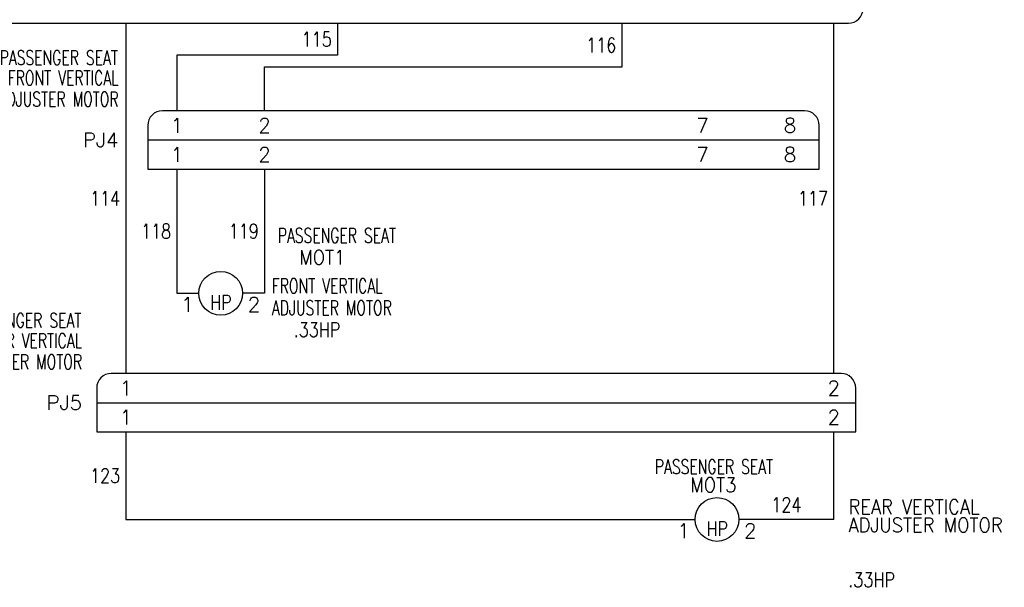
# Model space of a CAD drawing. Header units: inches. Extents: x 2.6 to 19.5, y 6.9 to 16.2.
# Tile 3 of 4: x 11.1 to 19.5, y 6.9 to 11.8. Entities that reach past the tile are written whole.
import ezdxf
from ezdxf.enums import TextEntityAlignment as Align

# ---------------------------------------------------------------- set-up
doc = ezdxf.new("R2010")
doc.units = ezdxf.units.IN
doc.header["$MEASUREMENT"] = 0
for name, color, linetype in [('14AWG-BLU', 5, 'Continuous'), ('14AWG-GRN', 3, 'Continuous'), ('14AWG-VIO', 4, 'Continuous'), ('14AWG-YEL', 2, 'Continuous'), ('DESC', 150, 'Continuous'), ('LOC', 8, 'Continuous'), ('MISC', 7, 'Continuous'), ('SYMS', 7, 'Continuous'), ('TAGS', 150, 'Continuous'), ('TERMS', 123, 'Continuous'), ('WIRENO', 72, 'Continuous'), ('XREF', 7, 'Continuous')]:
    doc.layers.add(name, color=color, linetype=linetype)
doc.styles.add('WD', font='romans.shx')

# ---------------------------------------------------------------- blocks, each defined once
blk = doc.blocks.new('HMO12')
blk.add_circle((0, 0), 0.1875)
at = {"style": 'WD'}
for tag, width, p in [('INST', 0.7, (-0.0257, 0.5595)), ('LOC', 0.7, (-0.0257, 0.3899)), ('TAG1', 0.9, (-0.0312, 0.2336)), ('RATING1', 0.8, (0, 0))]:
    blk.add_attdef(tag, text='', height=0.125, dxfattribs=dict(at, width=width)).set_placement(p, align=Align.CENTER)
at = {"style": 'WD', "flags": 9}
blk.add_attdef('FAMILY', text='', height=0.01, dxfattribs=at).set_placement((-0.0053, 0.1698), align=Align.CENTER)
at = {"style": 'WD'}
for tag, p, width in [('DESC1', (1.126, 0.0461), 0.9), ('DESC2', (1.126, -0.1101), 0.9), ('DESC3', (1.126, -0.2664), 0.9), ('RATING3', (1.125, -0.4226), 0.8), ('RATING4', (1.125, -0.5789), 0.8), ('WDTAGALT', (1.125, -0.75), 0.7)]:
    blk.add_attdef(tag, p, '', height=0.125, dxfattribs=dict(at, width=width))
at = {"linetype": 'Continuous', "style": 'WD', "flags": 9}
blk.add_attdef('ASSYCODE', text='', height=0.01, dxfattribs=at).set_placement((0, 0.125), align=Align.CENTER)
at = {"linetype": 'Continuous', "style": 'WD', "flags": 1}
for tag, p in [('MFG', (0, 0.1404)), ('CAT', (0, 0.1593))]:
    blk.add_attdef(tag, text='', height=0.01, dxfattribs=at).set_placement(p, align=Align.MIDDLE)
at = {"style": 'WD', "flags": 1}
for tag, p in [('X4TERM01', (-0.1875, 0)), ('X1TERM02', (0.1875, 0)), ('X0TERM03', (0.1326, -0.1326))]:
    blk.add_attdef(tag, p, '', height=0.0125, dxfattribs=at)
at = {"linetype": 'Continuous', "style": 'WD'}
blk.add_attdef('TERM01', text='', height=0.125, dxfattribs=at).set_placement((-0.2312, -0.0349), align=Align.TOP_RIGHT)
at = {"style": 'WD', "width": 0.8}
blk.add_attdef('RATING2', text='', height=0.125, dxfattribs=at).set_placement((0.0012, -0.0165), align=Align.TOP_CENTER)
at = {"linetype": 'Continuous', "style": 'WD'}
for tag, p in [('TERM02', (0.2312, -0.0349)), ('TERM03', (0.0625, -0.2188))]:
    blk.add_attdef(tag, text='', height=0.125, dxfattribs=at).set_placement(p, align=Align.TOP_LEFT)
blk = doc.blocks.new('WD_WNH')
at = {"linetype": 'Continuous', "style": 'WD', "width": 0.8}
blk.add_attdef('WIRENO', text='', height=0.125, dxfattribs=at).set_placement((0, 0.0625), align=Align.CENTER)
at = {"style": 'WD', "flags": 1}
for tag, p in [('W01USER', (0, 0.0781)), ('W02USER', (0, 0.0703)), ('W03USER', (0, 0.0625)), ('W04USER', (0, 0.0547)), ('W05USER', (0, 0.0469)), ('W06USER', (0, 0.0391)), ('W07USER', (0, 0.0312)), ('W08USER', (0, 0.0234)), ('W09USER', (0, 0.0156)), ('W10USER', (0, 0.0078))]:
    blk.add_attdef(tag, text='', height=0.005, dxfattribs=at).set_placement(p, align=Align.CENTER)
blk = doc.blocks.new('WD_WNV')
at = {"style": 'WD', "flags": 1}
for tag, p in [('W01USER', (-0.0625, 0.0938)), ('W02USER', (-0.0625, 0.0859)), ('W03USER', (-0.0625, 0.0781)), ('W04USER', (-0.0625, 0.0703)), ('W05USER', (-0.0625, 0.0625)), ('W06USER', (-0.0625, 0.0547)), ('W07USER', (-0.0625, 0.0469)), ('W08USER', (-0.0625, 0.0391)), ('W09USER', (-0.0625, 0.0312)), ('W10USER', (-0.0625, 0.0234))]:
    blk.add_attdef(tag, text='', height=0.005, dxfattribs=at).set_placement(p, align=Align.CENTER)
at = {"linetype": 'Continuous', "style": 'WD', "width": 0.8}
blk.add_attdef('WIRENO', text='', height=0.125, dxfattribs=at).set_placement((-0.05, 0), align=Align.MIDDLE_RIGHT)
blk = doc.blocks.new('VCN1_1JP_6907')
at = {"layer": 'SYMS'}
for p, q in [((6.125, 0.25), (-0.125, 0.25)), ((-0.25, 0.125), (-0.25, -0.25)), ((6.25, -0.25), (6.25, 0.125)), ((-0.25, 0), (6.25, 0)), ((-0.25, -0.25), (6.25, -0.25))]:
    blk.add_line(p, q, dxfattribs=at)
for centre, start, end in [((-0.125, 0.125), 90, 180), ((6.125, 0.125), 360, 90)]:
    blk.add_arc(centre, 0.125, start, end, dxfattribs=at)
at = {"layer": 'SYMS', "linetype": 'Continuous', "style": 'WD', "flags": 8}
for tag, p in [('TERMDESC01P', (-0.05, 0.35)), ('TERMDESC02P', (5.95, 0.35))]:
    blk.add_attdef(tag, p, '', height=0.1, rotation=90, dxfattribs=at)
for tag, p in [('X2WIRE01P', (0.05, 0.35)), ('X2WIRE02P', (6.05, 0.35))]:
    blk.add_attdef(tag, text='', height=0.1, rotation=90, dxfattribs=at).set_placement(p, align=Align.TOP_LEFT)
at = {"layer": 'SYMS', "style": 'WD', "width": 0.7}
for tag, p in [('INST', (-0.3812, 0.8123)), ('LOC', (-0.3812, 0.6427)), ('DESC1', (-0.375, 0.4687)), ('DESC2', (-0.375, 0.2875)), ('DESC3', (-0.375, 0.1125)), ('XREF', (-0.375, -0.2375))]:
    blk.add_attdef(tag, text='', height=0.125, dxfattribs=at).set_placement(p, align=Align.RIGHT)
at = {"layer": 'SYMS', "style": 'WD'}
for tag, p, flags in [('ACE_FLAG', (-0.2071, 0.4342), 9), ('FAMILY', (-0.1942, 0.4074), 9), ('X2TERM01P', (0, 0.25), 1), ('X2TERM02P', (6, 0.25), 1), ('GENDER', (0.1093, 0.0795), 9), ('WDBLKNAM', (0.175, 0.125), 9), ('X1LINK', (6.375, 0), 1), ('X8TERM01J', (0, -0.25), 1), ('X8TERM02J', (6, -0.25), 1)]:
    blk.add_attdef(tag, p, '', height=0.01, dxfattribs=dict(at, flags=flags))
at = {"layer": 'SYMS', "linetype": 'Continuous', "style": 'WD', "flags": 9}
for tag, p in [('MFG', (-0.1711, 0.3438)), ('CAT', (-0.1692, 0.3632)), ('ASSYCODE', (-0.1875, 0.3125))]:
    blk.add_attdef(tag, text='', height=0.01, dxfattribs=at).set_placement(p, align=Align.CENTER)
at = {"layer": 'SYMS', "linetype": 'Continuous', "style": 'WD', "flags": 8}
for tag, p in [('TERM01P', (0, 0.125)), ('TERM02P', (6, 0.125)), ('TERM01J', (0, -0.125)), ('TERM02J', (6, -0.125))]:
    blk.add_attdef(tag, text='', height=0.125, dxfattribs=at).set_placement(p, align=Align.MIDDLE_CENTER)
at = {"layer": 'SYMS', "color": 7, "style": 'WD'}
for tag, p in [('X2_TINY_DOT_DONT_REMOVE_01P', (0, 0.25)), ('X2_TINY_DOT_DONT_REMOVE_02P', (6, 0.25)), ('X8_TINY_DOT_DONT_REMOVE_01J', (0, -0.25)), ('X8_TINY_DOT_DONT_REMOVE_02J', (6, -0.25))]:
    blk.add_attdef(tag, p, '', height=0.0001, dxfattribs=at)
at = {"layer": 'SYMS', "style": 'WD'}
blk.add_attdef('TAG1', text='', height=0.125, dxfattribs=at).set_placement((-0.375, -0.0625), align=Align.RIGHT)
at = {"layer": 'SYMS', "linetype": 'Continuous', "style": 'WD', "flags": 8}
for tag, p in [('TERMDESC01J', (-0.05, -0.35)), ('TERMDESC02J', (5.95, -0.35))]:
    blk.add_attdef(tag, text='', height=0.1, rotation=90, dxfattribs=at).set_placement(p, align=Align.RIGHT)
for tag, p in [('X8WIRE01J', (0.05, -0.35)), ('X8WIRE02J', (6.05, -0.35))]:
    blk.add_attdef(tag, text='', height=0.1, rotation=90, dxfattribs=at).set_placement(p, align=Align.TOP_RIGHT)
blk = doc.blocks.new('VCN1_1PJ_602E$$3')
at = {"layer": 'SYMS'}
blk.add_line((-0.625, -0.25), (13.6875, -0.25), dxfattribs=at)
blk.add_arc((13.6875, -0.125), 0.125, 270, 0, dxfattribs=at)
at = {"layer": 'DESC', "style": 'WD', "width": 0.7}
for tag, p in [('DESC1', (-0.875, 0.4687)), ('DESC2', (-0.875, 0.2875)), ('DESC3', (-0.875, 0.1125))]:
    blk.add_attdef(tag, text='', height=0.125, dxfattribs=at).set_placement(p, align=Align.RIGHT)
at = {"layer": 'LOC', "style": 'WD', "width": 0.7}
for tag, p in [('INST', (-0.8812, 0.8123)), ('LOC', (-0.8812, 0.6427))]:
    blk.add_attdef(tag, text='', height=0.125, dxfattribs=at).set_placement(p, align=Align.RIGHT)
at = {"layer": 'MISC', "style": 'WD', "flags": 8}
for tag, p in [('X2WIRE01J', (-0.45, 0.35)), ('X2WIRE08J', (0.0502, 0.35)), ('X2WIRE02J', (3.05, 0.35)), ('X2WIRE03J', (5.0505, 0.35)), ('X2WIRE04J', (7.55, 0.35)), ('X2WIRE05J', (9.3625, 0.35)), ('X2WIRE06J', (11.8, 0.35)), ('X2WIRE07J', (13.6125, 0.35))]:
    blk.add_attdef(tag, text='', height=0.1, rotation=90, dxfattribs=at).set_placement(p, align=Align.TOP_LEFT)
at = {"layer": 'MISC', "style": 'WD'}
for tag, p, flags in [('ACE_FLAG', (-0.2071, 0.4342), 9), ('FAMILY', (-0.1942, 0.4074), 9), ('X2TERM01J', (-0.5, 0.25), 1), ('X2TERM08J', (0.0002, 0.25), 1), ('X2TERM02J', (3, 0.25), 1), ('X2TERM03J', (5.0005, 0.25), 1), ('X2TERM04J', (7.5, 0.25), 1), ('X2TERM05J', (9.3125, 0.25), 1), ('X2TERM06J', (11.75, 0.25), 1), ('X2TERM07J', (13.5625, 0.25), 1), ('GENDER', (0.1093, 0.0795), 9), ('WDBLKNAM', (0.175, 0.125), 9), ('X1LINK', (13.9375, 0), 1), ('X8TERM01P', (-0.5, -0.25), 1), ('X8TERM08P', (0.0002, -0.25), 1), ('X8TERM02P', (3, -0.25), 1), ('X8TERM03P', (5.0005, -0.25), 1), ('X8TERM04P', (7.5, -0.25), 1), ('X8TERM05P', (9.3125, -0.25), 1), ('X8TERM06P', (11.75, -0.25), 1), ('X8TERM07P', (13.5625, -0.25), 1)]:
    blk.add_attdef(tag, p, '', height=0.01, dxfattribs=dict(at, flags=flags))
at = {"layer": 'MISC', "style": 'WD', "flags": 9}
for tag, p in [('MFG', (-0.1711, 0.3438)), ('CAT', (-0.1692, 0.3632)), ('ASSYCODE', (-0.1875, 0.3125))]:
    blk.add_attdef(tag, text='', height=0.01, dxfattribs=at).set_placement(p, align=Align.CENTER)
at = {"layer": 'MISC', "style": 'WD'}
for tag, p in [('X2_TINY_DOT_DONT_REMOVE_01J', (-0.5, 0.25)), ('X2_TINY_DOT_DONT_REMOVE_08J', (0, 0.25)), ('X2_TINY_DOT_DONT_REMOVE_02J', (3, 0.25)), ('X2_TINY_DOT_DONT_REMOVE_03J', (5.0005, 0.25)), ('X2_TINY_DOT_DONT_REMOVE_04J', (7.5, 0.25)), ('X2_TINY_DOT_DONT_REMOVE_05J', (9.3125, 0.25)), ('X2_TINY_DOT_DONT_REMOVE_06J', (11.75, 0.25)), ('X2_TINY_DOT_DONT_REMOVE_07J', (13.5625, 0.25)), ('X8_TINY_DOT_DONT_REMOVE_01P', (-0.5, -0.25)), ('X8_TINY_DOT_DONT_REMOVE_08P', (0.0002, -0.25)), ('X8_TINY_DOT_DONT_REMOVE_02P', (3, -0.25)), ('X8_TINY_DOT_DONT_REMOVE_03P', (5.0005, -0.25)), ('X8_TINY_DOT_DONT_REMOVE_04P', (7.5, -0.25)), ('X8_TINY_DOT_DONT_REMOVE_05P', (9.3125, -0.25)), ('X8_TINY_DOT_DONT_REMOVE_06P', (11.75, -0.25)), ('X8_TINY_DOT_DONT_REMOVE_07P', (13.5625, -0.25))]:
    blk.add_attdef(tag, p, '', height=0.0001, dxfattribs=at)
at = {"layer": 'MISC', "style": 'WD', "flags": 8}
for tag, p in [('X8WIRE01P', (-0.45, -0.35)), ('X8WIRE08P', (0.0502, -0.35)), ('X8WIRE02P', (3.05, -0.35)), ('X8WIRE03P', (5.0505, -0.35)), ('X8WIRE04P', (7.55, -0.35)), ('X8WIRE05P', (9.3625, -0.35)), ('X8WIRE06P', (11.8, -0.35)), ('X8WIRE07P', (13.6125, -0.35))]:
    blk.add_attdef(tag, text='', height=0.1, rotation=90, dxfattribs=at).set_placement(p, align=Align.TOP_RIGHT)
at = {"layer": 'TAGS', "style": 'WD'}
blk.add_attdef('TAG1', text='', height=0.125, dxfattribs=at).set_placement((-0.875, -0.0625), align=Align.RIGHT)
at = {"layer": 'TERMS', "style": 'WD', "flags": 8}
for tag, p in [('TERMDESC01J', (-0.55, 0.35)), ('TERMDESC08J', (-0.0498, 0.35)), ('TERMDESC02J', (2.95, 0.35)), ('TERMDESC03J', (4.9505, 0.35)), ('TERMDESC04J', (7.45, 0.35)), ('TERMDESC05J', (9.2625, 0.35)), ('TERMDESC06J', (11.7, 0.35)), ('TERMDESC07J', (13.5125, 0.35))]:
    blk.add_attdef(tag, p, '', height=0.1, rotation=90, dxfattribs=at)
for tag, p in [('TERM01J', (-0.5, 0.125)), ('TERM08J', (0.0002, 0.125)), ('TERM02J', (3, 0.125)), ('TERM03J', (5.0005, 0.125)), ('TERM04J', (7.5, 0.125)), ('TERM05J', (9.3125, 0.125)), ('TERM06J', (11.75, 0.125)), ('TERM07J', (13.5625, 0.125)), ('TERM01P', (-0.5, -0.125)), ('TERM08P', (0.0002, -0.125)), ('TERM02P', (3, -0.125)), ('TERM03P', (5.0005, -0.125)), ('TERM04P', (7.5, -0.125)), ('TERM05P', (9.3125, -0.125)), ('TERM06P', (11.75, -0.125)), ('TERM07P', (13.5625, -0.125))]:
    blk.add_attdef(tag, text='', height=0.125, dxfattribs=at).set_placement(p, align=Align.MIDDLE_CENTER)
for tag, p in [('TERMDESC01P', (-0.55, -0.35)), ('TERMDESC08P', (-0.0498, -0.35)), ('TERMDESC02P', (2.95, -0.35)), ('TERMDESC03P', (4.9505, -0.35)), ('TERMDESC04P', (7.45, -0.35)), ('TERMDESC05P', (9.2625, -0.35)), ('TERMDESC06P', (11.7, -0.35)), ('TERMDESC07P', (13.5125, -0.35))]:
    blk.add_attdef(tag, text='', height=0.1, rotation=90, dxfattribs=at).set_placement(p, align=Align.RIGHT)
at = {"layer": 'XREF', "style": 'WD', "width": 0.7}
blk.add_attdef('XREF', text='', height=0.125, dxfattribs=at).set_placement((-0.875, -0.2375), align=Align.RIGHT)
blk = doc.blocks.new('VCN1_1JP_7C8A')
at = {"layer": 'SYMS'}
for p, q in [((5.375, 0.25), (-0.125, 0.25)), ((-0.25, 0.125), (-0.25, -0.25)), ((5.5, -0.25), (5.5, 0.125)), ((-0.25, 0), (5.5, 0)), ((-0.25, -0.25), (5.5, -0.25))]:
    blk.add_line(p, q, dxfattribs=at)
for centre, start, end in [((-0.125, 0.125), 90, 180), ((5.375, 0.125), 360, 90)]:
    blk.add_arc(centre, 0.125, start, end, dxfattribs=at)
at = {"style": 'WD', "flags": 1}
blk.add_attdef('WD_JUMPERS', (0, 0), '', height=0.01, dxfattribs=at)
at = {"layer": 'SYMS', "linetype": 'Continuous', "style": 'WD', "flags": 8}
for tag, p in [('TERMDESC01P', (-0.05, 0.35)), ('TERMDESC02P', (0.7, 0.35)), ('TERMDESC03P', (1.45, 0.35)), ('TERMDESC04P', (2.2, 0.35)), ('TERMDESC05P', (2.95, 0.35)), ('TERMDESC06P', (3.7, 0.35)), ('TERMDESC07P', (4.45, 0.35)), ('TERMDESC08P', (5.2, 0.35))]:
    blk.add_attdef(tag, p, '', height=0.1, rotation=90, dxfattribs=at)
for tag, p in [('X2WIRE01P', (0.05, 0.35)), ('X2WIRE02P', (0.8, 0.35)), ('X2WIRE03P', (1.55, 0.35)), ('X2WIRE04P', (2.3, 0.35)), ('X2WIRE05P', (3.05, 0.35)), ('X2WIRE06P', (3.8, 0.35)), ('X2WIRE07P', (4.55, 0.35)), ('X2WIRE08P', (5.3, 0.35))]:
    blk.add_attdef(tag, text='', height=0.1, rotation=90, dxfattribs=at).set_placement(p, align=Align.TOP_LEFT)
at = {"layer": 'SYMS', "style": 'WD', "width": 0.7}
for tag, p in [('INST', (-0.3812, 0.8123)), ('LOC', (-0.3812, 0.6427)), ('DESC1', (-0.375, 0.4687)), ('DESC2', (-0.375, 0.2875)), ('DESC3', (-0.375, 0.1125)), ('XREF', (-0.375, -0.2375))]:
    blk.add_attdef(tag, text='', height=0.125, dxfattribs=at).set_placement(p, align=Align.RIGHT)
at = {"layer": 'SYMS', "style": 'WD'}
for tag, p, flags in [('ACE_FLAG', (-0.2071, 0.4342), 9), ('FAMILY', (-0.1942, 0.4074), 9), ('X2TERM01P', (0, 0.25), 1), ('X2TERM02P', (0.75, 0.25), 1), ('X2TERM03P', (1.5, 0.25), 1), ('X2TERM04P', (2.25, 0.25), 1), ('X2TERM05P', (3, 0.25), 1), ('X2TERM06P', (3.75, 0.25), 1), ('X2TERM07P', (4.5, 0.25), 1), ('X2TERM08P', (5.25, 0.25), 1), ('GENDER', (0.1093, 0.0795), 9), ('WDBLKNAM', (0.175, 0.125), 9), ('X1LINK', (5.625, 0), 1), ('X8TERM01J', (0, -0.25), 1), ('X8TERM02J', (0.75, -0.25), 1), ('X8TERM03J', (1.5, -0.25), 1), ('X8TERM04J', (2.25, -0.25), 1), ('X8TERM05J', (3, -0.25), 1), ('X8TERM06J', (3.75, -0.25), 1), ('X8TERM07J', (4.5, -0.25), 1), ('X8TERM08J', (5.25, -0.25), 1)]:
    blk.add_attdef(tag, p, '', height=0.01, dxfattribs=dict(at, flags=flags))
at = {"layer": 'SYMS', "linetype": 'Continuous', "style": 'WD', "flags": 9}
for tag, p in [('MFG', (-0.1711, 0.3438)), ('CAT', (-0.1692, 0.3632)), ('ASSYCODE', (-0.1875, 0.3125))]:
    blk.add_attdef(tag, text='', height=0.01, dxfattribs=at).set_placement(p, align=Align.CENTER)
at = {"layer": 'SYMS', "linetype": 'Continuous', "style": 'WD', "flags": 8}
for tag, p in [('TERM01P', (0, 0.125)), ('TERM02P', (0.75, 0.125)), ('TERM03P', (1.5, 0.125)), ('TERM04P', (2.25, 0.125)), ('TERM05P', (3, 0.125)), ('TERM06P', (3.75, 0.125)), ('TERM07P', (4.5, 0.125)), ('TERM08P', (5.25, 0.125)), ('TERM01J', (0, -0.125)), ('TERM02J', (0.75, -0.125)), ('TERM03J', (1.5, -0.125)), ('TERM04J', (2.25, -0.125)), ('TERM05J', (3, -0.125)), ('TERM06J', (3.75, -0.125)), ('TERM07J', (4.5, -0.125)), ('TERM08J', (5.25, -0.125))]:
    blk.add_attdef(tag, text='', height=0.125, dxfattribs=at).set_placement(p, align=Align.MIDDLE_CENTER)
at = {"layer": 'SYMS', "color": 7, "style": 'WD'}
for tag, p in [('X2_TINY_DOT_DONT_REMOVE_01P', (0, 0.25)), ('X2_TINY_DOT_DONT_REMOVE_02P', (0.75, 0.25)), ('X2_TINY_DOT_DONT_REMOVE_03P', (1.5, 0.25)), ('X2_TINY_DOT_DONT_REMOVE_04P', (2.25, 0.25)), ('X2_TINY_DOT_DONT_REMOVE_05P', (3, 0.25)), ('X2_TINY_DOT_DONT_REMOVE_06P', (3.75, 0.25)), ('X2_TINY_DOT_DONT_REMOVE_07P', (4.5, 0.25)), ('X2_TINY_DOT_DONT_REMOVE_08P', (5.25, 0.25)), ('X8_TINY_DOT_DONT_REMOVE_01J', (0, -0.25)), ('X8_TINY_DOT_DONT_REMOVE_02J', (0.75, -0.25)), ('X8_TINY_DOT_DONT_REMOVE_03J', (1.5, -0.25)), ('X8_TINY_DOT_DONT_REMOVE_04J', (2.25, -0.25)), ('X8_TINY_DOT_DONT_REMOVE_05J', (3, -0.25)), ('X8_TINY_DOT_DONT_REMOVE_06J', (3.75, -0.25)), ('X8_TINY_DOT_DONT_REMOVE_07J', (4.5, -0.25)), ('X8_TINY_DOT_DONT_REMOVE_08J', (5.25, -0.25))]:
    blk.add_attdef(tag, p, '', height=0.0001, dxfattribs=at)
at = {"layer": 'SYMS', "style": 'WD'}
blk.add_attdef('TAG1', text='', height=0.125, dxfattribs=at).set_placement((-0.375, -0.0625), align=Align.RIGHT)
at = {"layer": 'SYMS', "linetype": 'Continuous', "style": 'WD', "flags": 8}
for tag, p in [('TERMDESC01J', (-0.05, -0.35)), ('TERMDESC02J', (0.7, -0.35)), ('TERMDESC03J', (1.45, -0.35)), ('TERMDESC04J', (2.2, -0.35)), ('TERMDESC05J', (2.95, -0.35)), ('TERMDESC06J', (3.7, -0.35)), ('TERMDESC07J', (4.45, -0.35)), ('TERMDESC08J', (5.2, -0.35))]:
    blk.add_attdef(tag, text='', height=0.1, rotation=90, dxfattribs=at).set_placement(p, align=Align.RIGHT)
for tag, p in [('X8WIRE01J', (0.05, -0.35)), ('X8WIRE02J', (0.8, -0.35)), ('X8WIRE03J', (1.55, -0.35)), ('X8WIRE04J', (2.3, -0.35)), ('X8WIRE05J', (3.05, -0.35)), ('X8WIRE06J', (3.8, -0.35)), ('X8WIRE07J', (4.55, -0.35)), ('X8WIRE08J', (5.3, -0.35))]:
    blk.add_attdef(tag, text='', height=0.1, rotation=90, dxfattribs=at).set_placement(p, align=Align.TOP_RIGHT)

msp = doc.modelspace()

# ---------------------------------------------------------------- linework, layer by layer
at = {"layer": '14AWG-BLU'}
for p, q in [((13.8125, 11.75), (13.8125, 11.475)), ((13.8125, 11.475), (12.4375, 11.475)), ((12.4375, 11.475), (12.4375, 11)), ((12.4375, 10.5), (12.4375, 9.4375)), ((12.4375, 9.4375), (12.625, 9.4375))]:
    msp.add_line(p, q, dxfattribs=at)
at = {"layer": '14AWG-GRN'}
for p, q in [((16.25, 11.375), (16.25, 11.75)), ((13.1875, 11), (13.1875, 11.375)), ((13.1875, 11.375), (16.25, 11.375)), ((13.1875, 10.5), (13.1875, 9.4375)), ((13.1875, 9.4375), (13, 9.4375))]:
    msp.add_line(p, q, dxfattribs=at)
at = {"layer": '14AWG-VIO'}
for p, q in [((12, 11.75), (12, 8.75)), ((12, 8.25), (12, 7.5)), ((12, 7.5), (16.875, 7.5))]:
    msp.add_line(p, q, dxfattribs=at)
at = {"layer": '14AWG-YEL', "color": 1}
for p, q in [((18.0625, 8.75), (18.0625, 11.75)), ((18.0625, 7.5), (18.0625, 8.25)), ((18.0625, 7.5), (17.25, 7.5))]:
    msp.add_line(p, q, dxfattribs=at)

# ---------------------------------------------------------------- block references
ref = msp.add_blockref('VCN1_1PJ_602E$$3', (4.5, 12))
ref.add_attrib('X8_TINY_DOT_DONT_REMOVE_07P', '.', (18.0625, 11.75), dxfattribs={"layer": 'MISC', "height": 0.0001, "style": 'WD'})
ref.add_attrib('X8_TINY_DOT_DONT_REMOVE_06P', '.', (16.25, 11.75), dxfattribs={"layer": 'MISC', "height": 0.0001, "style": 'WD'})
ref.add_attrib('X8_TINY_DOT_DONT_REMOVE_05P', '.', (13.8125, 11.75), dxfattribs={"layer": 'MISC', "height": 0.0001, "style": 'WD'})
ref.add_attrib('X8_TINY_DOT_DONT_REMOVE_04P', '.', (12, 11.75), dxfattribs={"layer": 'MISC', "height": 0.0001, "style": 'WD'})
ref = msp.add_blockref('VCN1_1JP_7C8A', (12.4375, 10.75))
ref.add_attrib('TAG1', 'PJ4', dxfattribs={"layer": 'TAGS', "height": 0.125, "style": 'WD'}).set_placement((11.9375, 10.6875), align=Align.RIGHT)
ref.add_attrib('DESC1', 'FRONT VERTICAL', dxfattribs={"layer": 'DESC', "height": 0.125, "style": 'WD', "width": 0.7}).set_placement((11.9375, 11.2187), align=Align.RIGHT)
ref.add_attrib('DESC2', 'ADJUSTER MOTOR', dxfattribs={"layer": 'DESC', "height": 0.125, "style": 'WD', "width": 0.7}).set_placement((11.9375, 11.0375), align=Align.RIGHT)
ref.add_attrib('LOC', 'PASSENGER SEAT', dxfattribs={"layer": 'LOC', "height": 0.125, "style": 'WD', "width": 0.7}).set_placement((11.9313, 11.3927), align=Align.RIGHT)
ref.add_attrib('X8_TINY_DOT_DONT_REMOVE_01J', '.', (12.4375, 10.5), dxfattribs={"layer": 'MISC', "color": 7, "height": 0.0001, "style": 'WD'})
ref.add_attrib('X2_TINY_DOT_DONT_REMOVE_01P', '.', (12.4375, 11), dxfattribs={"layer": 'MISC', "color": 7, "height": 0.0001, "style": 'WD'})
ref.add_attrib('TERM01J', '1', dxfattribs={"layer": 'TERMS', "linetype": 'Continuous', "height": 0.125, "style": 'WD', "flags": 8}).set_placement((12.4375, 10.625), align=Align.MIDDLE_CENTER)
ref.add_attrib('TERM01P', '1', dxfattribs={"layer": 'TERMS', "linetype": 'Continuous', "height": 0.125, "style": 'WD', "flags": 8}).set_placement((12.4375, 10.875), align=Align.MIDDLE_CENTER)
ref.add_attrib('X8_TINY_DOT_DONT_REMOVE_02J', '.', (13.1875, 10.5), dxfattribs={"layer": 'MISC', "color": 7, "height": 0.0001, "style": 'WD'})
ref.add_attrib('X2_TINY_DOT_DONT_REMOVE_02P', '.', (13.1875, 11), dxfattribs={"layer": 'MISC', "color": 7, "height": 0.0001, "style": 'WD'})
ref.add_attrib('TERM02J', '2', dxfattribs={"layer": 'TERMS', "linetype": 'Continuous', "height": 0.125, "style": 'WD', "flags": 8}).set_placement((13.1875, 10.625), align=Align.MIDDLE_CENTER)
ref.add_attrib('TERM02P', '2', dxfattribs={"layer": 'TERMS', "linetype": 'Continuous', "height": 0.125, "style": 'WD', "flags": 8}).set_placement((13.1875, 10.875), align=Align.MIDDLE_CENTER)
ref.add_attrib('X8_TINY_DOT_DONT_REMOVE_07J', '.', (16.9375, 10.5), dxfattribs={"layer": 'MISC', "color": 7, "height": 0.0001, "style": 'WD'})
ref.add_attrib('X2_TINY_DOT_DONT_REMOVE_07P', '.', (16.9375, 11), dxfattribs={"layer": 'MISC', "color": 7, "height": 0.0001, "style": 'WD'})
ref.add_attrib('TERM07J', '7', dxfattribs={"layer": 'TERMS', "linetype": 'Continuous', "height": 0.125, "style": 'WD', "flags": 8}).set_placement((16.9375, 10.625), align=Align.MIDDLE_CENTER)
ref.add_attrib('TERM07P', '7', dxfattribs={"layer": 'TERMS', "linetype": 'Continuous', "height": 0.125, "style": 'WD', "flags": 8}).set_placement((16.9375, 10.875), align=Align.MIDDLE_CENTER)
ref.add_attrib('X8_TINY_DOT_DONT_REMOVE_08J', '.', (17.6875, 10.5), dxfattribs={"layer": 'MISC', "color": 7, "height": 0.0001, "style": 'WD'})
ref.add_attrib('X2_TINY_DOT_DONT_REMOVE_08P', '.', (17.6875, 11), dxfattribs={"layer": 'MISC', "color": 7, "height": 0.0001, "style": 'WD'})
ref.add_attrib('TERM08J', '8', dxfattribs={"layer": 'TERMS', "linetype": 'Continuous', "height": 0.125, "style": 'WD', "flags": 8}).set_placement((17.6875, 10.625), align=Align.MIDDLE_CENTER)
ref.add_attrib('TERM08P', '8', dxfattribs={"layer": 'TERMS', "linetype": 'Continuous', "height": 0.125, "style": 'WD', "flags": 8}).set_placement((17.6875, 10.875), align=Align.MIDDLE_CENTER)
ref = msp.add_blockref('VCN1_1JP_6907', (12, 8.5))
ref.add_attrib('TAG1', 'PJ5', dxfattribs={"layer": 'TAGS', "height": 0.125, "style": 'WD'}).set_placement((11.625, 8.4375), align=Align.RIGHT)
ref.add_attrib('DESC1', 'REAR VERTICAL', dxfattribs={"layer": 'DESC', "height": 0.125, "style": 'WD', "width": 0.7}).set_placement((11.625, 8.9687), align=Align.RIGHT)
ref.add_attrib('DESC2', 'ADJUSTER MOTOR', dxfattribs={"layer": 'DESC', "height": 0.125, "style": 'WD', "width": 0.7}).set_placement((11.625, 8.7875), align=Align.RIGHT)
ref.add_attrib('LOC', 'PASSENGER SEAT', dxfattribs={"layer": 'LOC', "height": 0.125, "style": 'WD', "width": 0.7}).set_placement((11.6188, 9.1427), align=Align.RIGHT)
ref.add_attrib('X8_TINY_DOT_DONT_REMOVE_01J', '.', (12, 8.25), dxfattribs={"layer": 'MISC', "color": 7, "height": 0.0001, "style": 'WD'})
ref.add_attrib('X2_TINY_DOT_DONT_REMOVE_01P', '.', (12, 8.75), dxfattribs={"layer": 'MISC', "color": 7, "height": 0.0001, "style": 'WD'})
ref.add_attrib('TERM01J', '1', dxfattribs={"layer": 'TERMS', "linetype": 'Continuous', "height": 0.125, "style": 'WD', "flags": 8}).set_placement((12, 8.375), align=Align.MIDDLE_CENTER)
ref.add_attrib('TERM01P', '1', dxfattribs={"layer": 'TERMS', "linetype": 'Continuous', "height": 0.125, "style": 'WD', "flags": 8}).set_placement((12, 8.625), align=Align.MIDDLE_CENTER)
ref.add_attrib('X8_TINY_DOT_DONT_REMOVE_02J', '.', (18.0625, 8.25), dxfattribs={"layer": 'MISC', "color": 7, "height": 0.0001, "style": 'WD'})
ref.add_attrib('X2_TINY_DOT_DONT_REMOVE_02P', '.', (18.0625, 8.75), dxfattribs={"layer": 'MISC', "color": 7, "height": 0.0001, "style": 'WD'})
ref.add_attrib('TERM02J', '2', dxfattribs={"layer": 'TERMS', "linetype": 'Continuous', "height": 0.125, "style": 'WD', "flags": 8}).set_placement((18.0625, 8.375), align=Align.MIDDLE_CENTER)
ref.add_attrib('TERM02P', '2', dxfattribs={"layer": 'TERMS', "linetype": 'Continuous', "height": 0.125, "style": 'WD', "flags": 8}).set_placement((18.0625, 8.625), align=Align.MIDDLE_CENTER)
at = {"layer": 'SYMS'}
ref = msp.add_blockref('HMO12', (12.8125, 9.4375), dxfattribs=at)
ref.add_attrib('TERM02', '2', dxfattribs={"layer": 'TERMS', "linetype": 'Continuous', "height": 0.125, "style": 'WD'}).set_placement((13.0437, 9.4026), align=Align.TOP_LEFT)
ref.add_attrib('TERM01', '1', dxfattribs={"layer": 'TERMS', "linetype": 'Continuous', "height": 0.125, "style": 'WD'}).set_placement((12.5813, 9.4026), align=Align.TOP_RIGHT)
ref.add_attrib('RATING4', '.33HP', (13.4375, 9.0625), dxfattribs={"layer": 'MISC', "height": 0.125, "style": 'WD', "width": 0.8})
ref.add_attrib('RATING2', 'HP', dxfattribs={"layer": 'MISC', "height": 0.125, "style": 'WD', "width": 0.8}).set_placement((12.8137, 9.421), align=Align.TOP_CENTER)
ref.add_attrib('DESC1', 'FRONT VERTICAL', (13.25, 9.4375), dxfattribs={"layer": 'DESC', "height": 0.125, "style": 'WD', "width": 0.7})
ref.add_attrib('DESC2', 'ADJUSTER MOTOR', (13.25, 9.25), dxfattribs={"layer": 'DESC', "height": 0.125, "style": 'WD', "width": 0.7})
ref.add_attrib('LOC', 'PASSENGER SEAT', dxfattribs={"layer": 'LOC', "height": 0.125, "style": 'WD', "width": 0.7}).set_placement((13.8065, 9.8698), align=Align.CENTER)
ref.add_attrib('TAG1', 'MOT1', dxfattribs={"layer": 'TAGS', "height": 0.125, "style": 'WD', "width": 0.9}).set_placement((13.6815, 9.6823), align=Align.CENTER)
ref = msp.add_blockref('HMO12', (17.062, 7.5), dxfattribs=at)
ref.add_attrib('TERM02', '2', dxfattribs={"layer": 'TERMS', "linetype": 'Continuous', "height": 0.125, "style": 'WD'}).set_placement((17.2933, 7.4651), align=Align.TOP_LEFT)
ref.add_attrib('TERM01', '1', dxfattribs={"layer": 'TERMS', "linetype": 'Continuous', "height": 0.125, "style": 'WD'}).set_placement((16.8307, 7.4651), align=Align.TOP_RIGHT)
ref.add_attrib('RATING4', '.33HP', (18.187, 6.9211), dxfattribs={"layer": 'MISC', "height": 0.125, "style": 'WD', "width": 0.8})
ref.add_attrib('RATING2', 'HP', dxfattribs={"layer": 'MISC', "height": 0.125, "style": 'WD', "width": 0.8}).set_placement((17.0632, 7.4835), align=Align.TOP_CENTER)
ref.add_attrib('DESC1', 'REAR VERTICAL', (18.188, 7.5461), dxfattribs={"layer": 'DESC', "height": 0.125, "style": 'WD', "width": 0.9})
ref.add_attrib('DESC2', 'ADJUSTER MOTOR', (18.188, 7.3899), dxfattribs={"layer": 'DESC', "height": 0.125, "style": 'WD', "width": 0.9})
ref.add_attrib('LOC', 'PASSENGER SEAT', dxfattribs={"layer": 'LOC', "height": 0.125, "style": 'WD', "width": 0.7}).set_placement((17.0363, 7.8899), align=Align.CENTER)
ref.add_attrib('TAG1', 'MOT3', dxfattribs={"layer": 'TAGS', "height": 0.125, "style": 'WD', "width": 0.9}).set_placement((17.0308, 7.7336), align=Align.CENTER)
at = {"layer": 'WIRENO'}
ref = msp.add_blockref('WD_WNV', (13.8125, 11.6125), dxfattribs=at)
ref.add_attrib('WIRENO', '115', dxfattribs={"linetype": 'Continuous', "height": 0.125, "style": 'WD', "width": 0.8}).set_placement((13.7625, 11.6125), align=Align.MIDDLE_RIGHT)
ref = msp.add_blockref('WD_WNV', (16.25, 11.5625), dxfattribs=at)
ref.add_attrib('WIRENO', '116', dxfattribs={"linetype": 'Continuous', "height": 0.125, "style": 'WD', "width": 0.8}).set_placement((16.2, 11.5625), align=Align.MIDDLE_RIGHT)
ref = msp.add_blockref('WD_WNV', (12, 10.25), dxfattribs=at)
ref.add_attrib('WIRENO', '114', dxfattribs={"linetype": 'Continuous', "height": 0.125, "style": 'WD', "width": 0.8}).set_placement((11.95, 10.25), align=Align.MIDDLE_RIGHT)
ref = msp.add_blockref('WD_WNV', (18.0625, 10.25), dxfattribs=at)
ref.add_attrib('WIRENO', '117', dxfattribs={"linetype": 'Continuous', "height": 0.125, "style": 'WD', "width": 0.8}).set_placement((18.0125, 10.25), align=Align.MIDDLE_RIGHT)
ref = msp.add_blockref('WD_WNV', (12.4375, 9.9688), dxfattribs=at)
ref.add_attrib('WIRENO', '118', dxfattribs={"linetype": 'Continuous', "height": 0.125, "style": 'WD', "width": 0.8}).set_placement((12.3875, 9.9688), align=Align.MIDDLE_RIGHT)
ref = msp.add_blockref('WD_WNV', (13.1875, 9.9688), dxfattribs=at)
ref.add_attrib('WIRENO', '119', dxfattribs={"linetype": 'Continuous', "height": 0.125, "style": 'WD', "width": 0.8}).set_placement((13.1375, 9.9688), align=Align.MIDDLE_RIGHT)
ref = msp.add_blockref('WD_WNV', (12, 7.875), dxfattribs=at)
ref.add_attrib('WIRENO', '123', dxfattribs={"linetype": 'Continuous', "height": 0.125, "style": 'WD', "width": 0.8}).set_placement((11.95, 7.875), align=Align.MIDDLE_RIGHT)
ref = msp.add_blockref('WD_WNH', (17.6562, 7.5), dxfattribs=at)
ref.add_attrib('WIRENO', '124', dxfattribs={"linetype": 'Continuous', "height": 0.125, "style": 'WD', "width": 0.8}).set_placement((17.6562, 7.5625), align=Align.CENTER)

doc.saveas('drawing.dxf')
